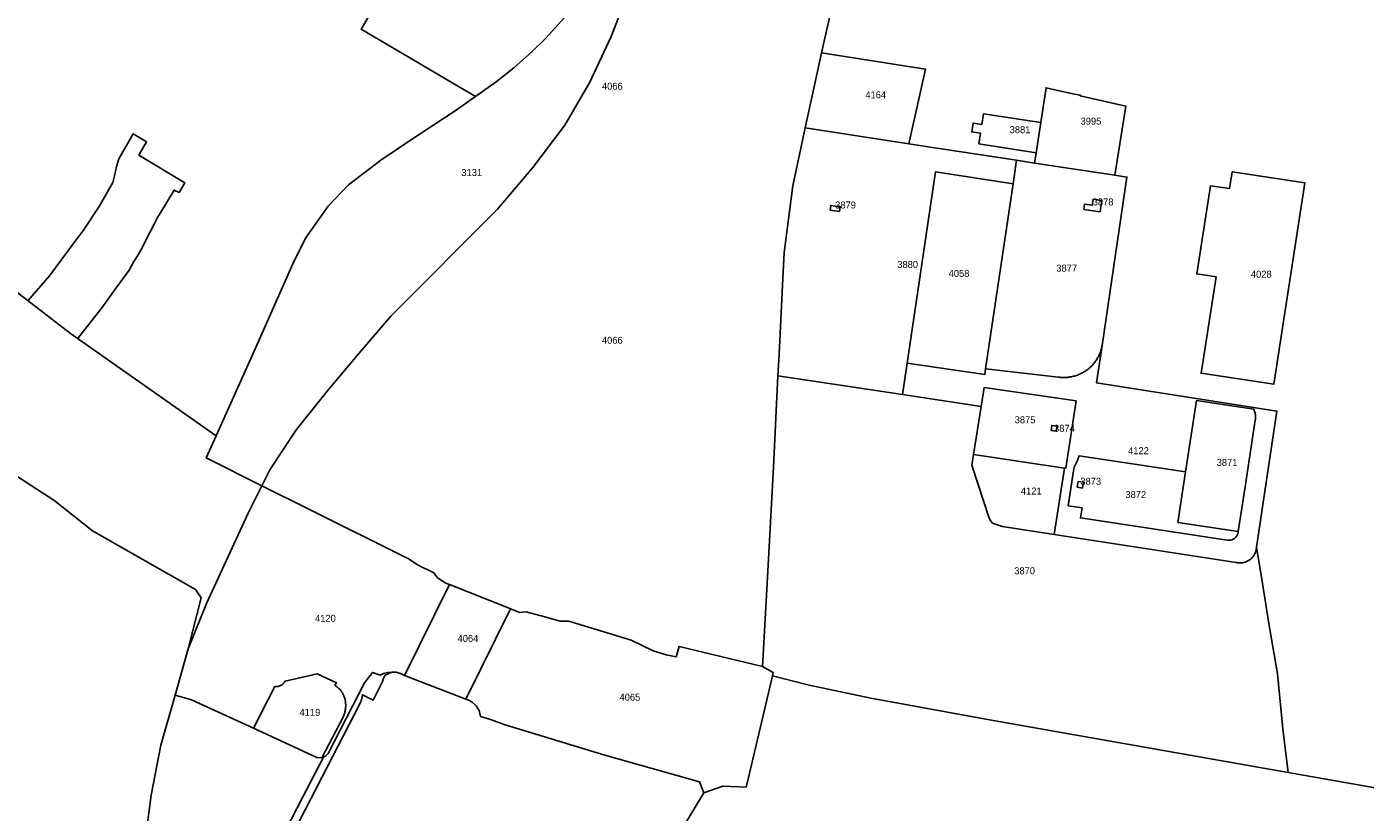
# Model space of a CAD drawing. Header units: metres. Extents: x 89872 to 93080, y 464198 to 466472.
# Tile 3 of 12: x 90802 to 91493, y 464517 to 464922. Entities that reach past the tile are written whole.
import ezdxf

# ---------------------------------------------------------------- set-up
doc = ezdxf.new("R2010")
doc.units = ezdxf.units.M
doc.header["$MEASUREMENT"] = 0
doc.layers.add('CB_---_TZ00018-_tekst 18_18_^2000', color=1, linetype='CONTINUOUS')
doc.layers.add('CI_---_EG01----_perceelsgrens', color=210, linetype='CONTINUOUS')

msp = doc.modelspace()

# ---------------------------------------------------------------- linework, layer by layer
at = {"layer": 'CI_---_EG01----_perceelsgrens', "flags": 128}
for points in [[(91112.665444, 464940.32453), (91103.509449, 464916.805541), (91092.419454, 464893.274553), (91079.634461, 464871.077564), (91063.028469, 464849.210575), (91044.924478, 464827.732586), (90989.845505, 464772.530613), (90973.346514, 464753.189623), (90957.050522, 464733.718633), (90941.09253, 464713.998643), (90938.429531, 464709.964645), (90927.375537, 464693.222653), (90923.292539, 464685.002657), (90923.296539, 464685.001657), (90947.175527, 464673.094663), (90998.875501, 464647.314676), (91003.980498, 464643.964678), (91012.010494, 464640.04968), (91013.939493, 464637.559681), (91018.150491, 464634.779682), (91019.580491, 464634.209683), (91020.07149, 464634.014683), (91050.860475, 464621.849689), (91051.607475, 464621.553689), (91056.460472, 464619.62969), (91059.670471, 464619.96969), (91069.337466, 464617.283691), (91077.159462, 464615.116692), (91081.64846, 464615.078692), (91113.742443, 464605.285697), (91113.880443, 464605.232697), (91125.198438, 464599.8267), (91131.919434, 464597.796701), (91136.954432, 464596.653701), (91138.647431, 464602.087699), (91181.53141, 464591.753704), (91183.788408, 464631.525684), (91187.186407, 464694.665652), (91189.527406, 464741.636629), (91190.086405, 464752.847623), (91192.057404, 464791.954604), (91192.817404, 464805.337597), (91197.286402, 464839.81858), (91203.657399, 464869.590565), (91210.756395, 464902.770548), (91212.016394, 464908.317546), (91229.231386, 464984.103508)], [(91229.231386, 464984.103508), (91212.016395, 464908.317546), (91265.659368, 464900.01055), (91262.03337, 464883.749559), (91257.083372, 464861.41957), (91272.650364, 464859.038571), (91312.684344, 464852.915574), (91321.91234, 464851.506575), (91322.736339, 464856.841572), (91293.187354, 464861.37357), (91294.052354, 464866.869567), (91289.486356, 464867.588567), (91290.191355, 464872.151564), (91294.778353, 464871.443565), (91295.628353, 464876.953562), (91325.137338, 464872.394564), (91327.901337, 464890.314555), (91333.090334, 464889.114556), (91342.500329, 464887.090557), (91345.459328, 464886.599557), (91345.404328, 464886.268557), (91368.973316, 464880.81956), (91363.329319, 464845.186578), (91369.598316, 464844.231578), (91356.812322, 464757.420622), (91353.959324, 464738.051631), (91446.944277, 464723.500639), (91436.375282, 464653.373674), (91439.457281, 464634.480683), (91443.013279, 464612.913694), (91447.238277, 464587.996706), (91450.043276, 464559.492721), (91452.681274, 464537.047732), (91527.900237, 464523.769739)], [(91229.231386, 464984.103508), (91212.016395, 464908.317546), (91265.659368, 464900.01055), (91262.03337, 464883.749559), (91257.083372, 464861.41957), (91272.650364, 464859.038571), (91312.684344, 464852.915574), (91321.91234, 464851.506575), (91322.736339, 464856.841572), (91293.187354, 464861.37357), (91294.052354, 464866.869567), (91289.486356, 464867.588567), (91290.191355, 464872.151564), (91294.778353, 464871.443565), (91295.628353, 464876.953562), (91325.137338, 464872.394564), (91327.901337, 464890.314555), (91333.090334, 464889.114556), (91342.500329, 464887.090557), (91345.459328, 464886.599557), (91345.404328, 464886.268557), (91368.973316, 464880.81956), (91363.329319, 464845.186578), (91369.598316, 464844.231578), (91356.812322, 464757.420622), (91353.959324, 464738.051631), (91446.944277, 464723.500639), (91436.375282, 464653.373674), (91439.457281, 464634.480683), (91443.013279, 464612.913694), (91447.238277, 464587.996706), (91450.043276, 464559.492721), (91452.681274, 464537.047732), (91527.900237, 464523.769739)], [(91033.579484, 464885.847556), (90974.601643, 464920.528999), (91004.682027, 464971.655144), (91094.839436, 464946.364109)], [(90668.524666, 464940.34753), (90666.095667, 464917.558541), (90664.059668, 464900.29455), (90663.347669, 464892.462554), (90665.218668, 464890.818554), (90749.387626, 464821.548589), (90752.352624, 464819.25559), (90761.654619, 464812.064594), (90773.407614, 464802.979598), (90824.501588, 464763.483618), (90899.73155, 464710.732645), (90920.73354, 464757.553621), (90939.346531, 464799.4746), (90945.858527, 464812.708594), (90957.427522, 464829.286585), (90967.938516, 464840.29658), (90984.598508, 464853.060573), (91000.0005, 464863.233568), (91022.961489, 464878.372561), (91044.197478, 464893.322553), (91053.216474, 464900.63255), (91062.371469, 464908.772545), (91069.789465, 464915.994542), (91079.47346, 464926.659537)], [(91079.47346, 464926.659536), (91069.789465, 464915.994542), (91062.371469, 464908.772545), (91053.216474, 464900.632549), (91044.197478, 464893.322553), (91022.961489, 464878.37256), (91000.0005, 464863.233568), (90984.598508, 464853.060573), (90967.938516, 464840.29658), (90957.427521, 464829.286585), (90945.858527, 464812.708593), (90939.34653, 464799.4746), (90920.73354, 464757.553621), (90899.73155, 464710.732644), (90894.591553, 464699.31665), (90923.292538, 464685.002657), (90927.375536, 464693.222653), (90938.429531, 464709.964645), (90941.09253, 464713.998643), (90957.050522, 464733.718633), (90973.346513, 464753.189623), (90989.845505, 464772.530613), (91044.924478, 464827.732586), (91063.028469, 464849.210575), (91079.63446, 464871.077564), (91092.419454, 464893.274553), (91103.509448, 464916.805541), (91112.665444, 464940.32453)], [(91212.016394, 464908.317546), (91210.756395, 464902.770549), (91203.657399, 464869.590566)], [(91325.137338, 464872.394564), (91322.736339, 464856.841572)], [(90802.535061, 464780.46389), (90813.716089, 464793.332955), (90827.997061, 464812.560426), (90831.204079, 464816.878259), (90839.317367, 464829.098852), (90846.395054, 464841.447104), (90847.323397, 464844.937361), (90848.238806, 464849.753818), (90849.485835, 464853.706157), (90856.949273, 464866.658855), (90863.768715, 464862.444923), (90860.031523, 464855.864702), (90859.864763, 464855.571081), (90883.635403, 464841.255165), (90880.626624, 464836.259285), (90878.075691, 464837.565701), (90871.1109, 464826.176888), (90869.437836, 464823.441096), (90867.898944, 464820.388821), (90863.570347, 464811.989899), (90861.470103, 464807.725796), (90859.406849, 464804.14348), (90857.305593, 464800.641202), (90854.892642, 464796.237565), (90848.701575, 464787.747776), (90840.720068, 464776.744136), (90828.222438, 464760.874573)], [(91363.329319, 464845.186578), (91321.91234, 464851.506575)], [(91310.865345, 464840.69758), (91296.677352, 464745.345627)], [(91356.730546, 464756.865445), (91356.812322, 464757.420621), (91356.707322, 464756.868621), (91356.587322, 464756.319621), (91356.452322, 464755.774622), (91356.301322, 464755.233622), (91356.136322, 464754.696622), (91355.955322, 464754.164623), (91355.759322, 464753.637623), (91355.549322, 464753.116623), (91355.324323, 464752.601623), (91355.085323, 464752.093624), (91354.832323, 464751.591624), (91354.564323, 464751.097624), (91354.283323, 464750.611624), (91353.989323, 464750.132625), (91353.681323, 464749.662625), (91353.360323, 464749.201625), (91353.026324, 464748.749625), (91352.680324, 464748.307625), (91352.322324, 464747.874626), (91351.951324, 464747.452626), (91351.569324, 464747.040626), (91351.175325, 464746.639626), (91350.771325, 464746.249627), (91350.355325, 464745.871627), (91349.929325, 464745.505627), (91349.493325, 464745.151627), (91349.047326, 464744.809627), (91348.592326, 464744.479627), (91348.128326, 464744.163628), (91347.655326, 464743.859628), (91347.174327, 464743.570628), (91346.685327, 464743.293628), (91346.188327, 464743.031628), (91345.684327, 464742.782628), (91345.173328, 464742.548628), (91344.656328, 464742.328628), (91344.133328, 464742.123629), (91343.605328, 464741.933629), (91343.071329, 464741.757629), (91342.533329, 464741.596629), (91341.990329, 464741.451629), (91341.443329, 464741.321629), (91340.89433, 464741.206629), (91340.34133, 464741.107629), (91339.78533, 464741.023629), (91339.227331, 464740.955629), (91338.668331, 464740.903629), (91338.107331, 464740.866629), (91337.546331, 464740.845629), (91336.984332, 464740.839629), (91336.422332, 464740.850629), (91335.861332, 464740.876629), (91335.301333, 464740.918629), (91334.742333, 464740.976629), (91334.185333, 464741.049629), (91296.677352, 464745.345627), (91296.236352, 464742.373628), (91256.163372, 464748.237626)], [(91189.527406, 464741.636629), (91187.186407, 464694.665652), (91183.788409, 464631.525684), (91181.53141, 464591.753704)], [(91436.37531, 464653.3735), (91436.375282, 464653.373673), (91436.038283, 464651.150674), (91435.834283, 464650.559674), (91435.586283, 464649.985675), (91435.427283, 464649.667675), (91435.254283, 464649.356675), (91435.069283, 464649.053675), (91434.871283, 464648.758675), (91434.661283, 464648.471675), (91434.439283, 464648.194676), (91434.205283, 464647.926676), (91433.960284, 464647.668676), (91433.705284, 464647.420676), (91433.439284, 464647.184676), (91433.164284, 464646.959676), (91432.880284, 464646.746676), (91432.587284, 464646.545676), (91432.285284, 464646.356676), (91431.976285, 464646.181677), (91431.660285, 464646.018677), (91431.337285, 464645.869677), (91431.009285, 464645.734677), (91430.675285, 464645.612677), (91430.336285, 464645.505677), (91429.993286, 464645.412677), (91429.646286, 464645.334677), (91429.296286, 464645.270677), (91428.944286, 464645.221677), (91428.601286, 464645.189677), (91428.258286, 464645.171677), (91427.913287, 464645.166677), (91427.569287, 464645.175677), (91427.226287, 464645.198677), (91426.883287, 464645.235677), (91426.543287, 464645.285677), (91426.205287, 464645.348677), (91425.869288, 464645.425677), (91332.014335, 464659.86367), (91305.343348, 464663.967668), (91301.70735, 464665.126667), (91300.23735, 464665.767667), (91299.185351, 464667.074666), (91298.454351, 464668.272666), (91289.630356, 464695.625652), (91290.493355, 464701.064649), (91294.438353, 464725.931637), (91253.750374, 464732.022634), (91253.744951, 464732.023446)], [(91253.750374, 464732.022634), (91294.438353, 464725.931637), (91295.993352, 464735.737632), (91343.352328, 464728.743635), (91337.981331, 464694.022653), (91337.324332, 464694.119653), (91332.014334, 464659.86367)], [(90801.283599, 464293.132854), (90829.949585, 464345.869827), (90842.019579, 464370.049815), (90850.903575, 464396.711802), (90858.128571, 464437.993781), (90858.628571, 464440.86878), (90862.586569, 464497.935751), (90866.132567, 464525.284737), (90871.254564, 464551.156724), (90878.529561, 464576.978712), (90885.231557, 464600.7647), (90891.929554, 464627.109687), (90889.140555, 464631.499684), (90835.929582, 464661.779669), (90815.919592, 464677.519661), (90752.929624, 464718.369641)], [(91290.493354, 464701.06465), (91337.324332, 464694.119653)], [(91181.53141, 464591.753704), (91187.041407, 464588.635705), (91186.643407, 464586.939706), (91205.670398, 464582.149709), (91237.430382, 464575.379712), (91298.760351, 464564.219718), (91437.176282, 464539.78473), (91452.681274, 464537.047731)], [(90861.45757, 464354.738823), (90971.034515, 464567.050717), (90974.136513, 464573.149714), (90974.303513, 464573.531714), (90974.455513, 464573.918714), (90974.596513, 464574.310713), (90974.720513, 464574.707713), (90974.832513, 464575.109713), (90974.930513, 464575.514713), (90975.013513, 464575.922713), (90975.082513, 464576.332712), (90975.137513, 464576.745712), (90975.177513, 464577.160712), (90980.64051, 464574.415713), (90985.809507, 464584.715708), (90985.691508, 464584.811708), (90986.927507, 464587.305707), (90990.058505, 464588.643706), (90990.625505, 464588.886706), (90990.259505, 464588.889706), (90988.040506, 464588.569706), (90986.070507, 464588.129707), (90984.299508, 464587.179707), (90980.31251, 464588.712706), (90976.258512, 464583.282709), (90957.559522, 464546.922727), (90956.346522, 464545.663728), (90955.101523, 464544.960728), (90944.509528, 464524.441738), (90932.608534, 464501.35875)], [(91129.317436, 464490.007755), (91151.381425, 464526.605736), (91149.101426, 464532.134734), (91100.29145, 464546.042727), (91048.741476, 464561.602719), (91041.21348, 464564.381718), (91036.039482, 464565.969717), (91035.420483, 464568.969715), (91033.779483, 464571.369714), (91031.700484, 464573.309713), (91030.390485, 464574.129713), (91028.550486, 464574.846712), (90996.924502, 464587.170706), (90995.079503, 464587.889706), (90992.640504, 464588.869705), (90990.625505, 464588.886705), (90990.058505, 464588.643705), (90986.927507, 464587.305706), (90985.691507, 464584.811707), (90985.809507, 464584.715707), (90980.64051, 464574.415713), (90975.177513, 464577.160711), (90975.137513, 464576.745711), (90975.082513, 464576.332712), (90975.013513, 464575.922712), (90974.930513, 464575.514712), (90974.832513, 464575.109712), (90974.720513, 464574.707712), (90974.596513, 464574.310713), (90974.455513, 464573.918713), (90974.303513, 464573.531713), (90974.136513, 464573.149713), (90971.034515, 464567.050716), (90861.45757, 464354.738822)], [(90932.608534, 464501.35875), (90944.509528, 464524.441738), (90955.101523, 464544.960728), (90954.345524, 464544.533728), (90954.276524, 464544.538728), (90951.671525, 464544.761728), (90918.913541, 464559.87472), (90887.061557, 464574.571713), (90878.529561, 464576.978712), (90871.254565, 464551.156725), (90866.132568, 464525.284738), (90862.586569, 464497.935751)]]:
    msp.add_lwpolyline(points, dxfattribs=at)
for points in [[(90668.158666, 464782.902609), (90670.229665, 464783.139609), (90685.459658, 464769.689615), (90717.269642, 464743.959628), (90752.929624, 464718.369641), (90815.919592, 464677.519662), (90835.929582, 464661.779669), (90889.140556, 464631.499685), (90891.929554, 464627.109687), (90885.231558, 464600.7647), (90894.694553, 464624.154688), (90916.228542, 464670.781665), (90923.292539, 464685.002658), (90894.591553, 464699.316651), (90899.731551, 464710.732645), (90824.501588, 464763.483619), (90773.407614, 464802.979599), (90761.65462, 464812.064594), (90752.352624, 464819.255591), (90749.387626, 464821.54859), (90665.218668, 464890.818555), (90663.347669, 464892.462554), (90658.346671, 464840.02658), (90663.734669, 464801.981599)], [(91189.527406, 464741.63663), (91253.750374, 464732.022634), (91256.163372, 464748.237626), (91270.855365, 464846.974577), (91310.865345, 464840.69758), (91312.684344, 464852.915574), (91272.650364, 464859.038571), (91257.083372, 464861.41957), (91203.657399, 464869.590566), (91197.286402, 464839.81858), (91192.817404, 464805.337598), (91192.057405, 464791.954604), (91190.086406, 464752.847624)], [(91412.671293, 464839.74658), (91405.631297, 464794.285603), (91415.529292, 464792.857604), (91407.821296, 464743.080629), (91445.342277, 464737.374631), (91461.424269, 464841.216579), (91423.917288, 464847.026577), (91422.569288, 464838.318581)], [(91355.707322, 464826.383587), (91356.570322, 464832.209584), (91352.184324, 464832.875583), (91351.720324, 464829.700585), (91347.747326, 464830.303585), (91347.354326, 464827.612586)], [(91221.25239, 464826.456587), (91216.444392, 464827.171587), (91216.815392, 464829.674586), (91221.62239, 464828.959586)], [(91399.8103, 464692.099655), (91395.802302, 464666.080668), (91427.026286, 464661.30967), (91430.542285, 464684.372658), (91435.800282, 464718.869641), (91435.855282, 464719.226641), (91435.897282, 464719.585641), (91435.923282, 464719.946641), (91435.936282, 464720.30764), (91435.935282, 464720.66964), (91435.919282, 464721.03064), (91435.888282, 464721.39064), (91435.844282, 464721.74964), (91435.786282, 464722.10564), (91435.713282, 464722.459639), (91435.626282, 464722.810639), (91435.526282, 464723.158639), (91435.412282, 464723.501639), (91435.285282, 464723.839639), (91435.144282, 464724.172639), (91434.990282, 464724.499638), (91405.500297, 464729.039636)], [(91333.102334, 464713.165644), (91330.433335, 464713.575644), (91330.830335, 464716.143642), (91333.500334, 464715.733643)], [(91399.810301, 464692.099654), (91344.888328, 464700.49165), (91343.940329, 464697.749651), (91342.376329, 464694.635653), (91341.99033, 464692.659654), (91339.231331, 464674.695663), (91346.420327, 464673.559664), (91345.600328, 464668.429666), (91421.35229, 464656.889672), (91421.62629, 464656.855672), (91421.90229, 464656.836672), (91422.179289, 464656.833672), (91422.455289, 464656.845672), (91422.730289, 464656.872672), (91423.003289, 464656.915672), (91423.274289, 464656.973672), (91423.540289, 464657.047672), (91423.803289, 464657.135672), (91424.059289, 464657.237672), (91424.310288, 464657.354672), (91424.554288, 464657.485672), (91424.790288, 464657.629672), (91425.018288, 464657.786671), (91425.236288, 464657.955671), (91425.445288, 464658.137671), (91425.643288, 464658.330671), (91425.830288, 464658.533671), (91426.005288, 464658.747671), (91426.168287, 464658.970671), (91426.319287, 464659.203671), (91426.456287, 464659.443671), (91426.579287, 464659.69067), (91426.689287, 464659.94467), (91426.784287, 464660.20467), (91426.864287, 464660.46867), (91426.930287, 464660.73767), (91426.980287, 464661.00967), (91427.026287, 464661.30967), (91395.802303, 464666.080667)], [(90990.625505, 464588.886706), (90992.640504, 464588.869706), (90995.079503, 464587.889706), (90996.924502, 464587.170707), (91020.071491, 464634.014683), (91019.580491, 464634.209683), (91018.150492, 464634.779683), (91013.939494, 464637.559682), (91012.010495, 464640.04968), (91003.980499, 464643.964678), (90998.875501, 464647.314677), (90947.175527, 464673.094664), (90923.296539, 464685.001658), (90923.292539, 464685.002658), (90916.228543, 464670.781665), (90894.694553, 464624.154688), (90885.231558, 464600.7647), (90878.529561, 464576.978712), (90887.061557, 464574.571713), (90918.913541, 464559.87472), (90930.031536, 464581.46871), (90930.305535, 464581.43371), (90930.580535, 464581.41371), (90930.856535, 464581.40971), (90931.132535, 464581.42071), (90931.406535, 464581.44671), (90931.679535, 464581.48771), (90931.949535, 464581.54371), (90932.216535, 464581.61371), (90932.478534, 464581.69971), (90932.736534, 464581.799709), (90932.987534, 464581.913709), (90933.232534, 464582.040709), (90933.469534, 464582.181709), (90933.699534, 464582.335709), (90933.919534, 464582.501709), (90934.129534, 464582.679709), (90934.330533, 464582.868709), (90934.520533, 464583.069709), (90934.698533, 464583.279709), (90934.865533, 464583.499709), (90935.019533, 464583.728709), (90935.161533, 464583.965708), (90935.289533, 464584.209708), (90951.907525, 464588.013706), (90961.74552, 464583.360709), (90960.93252, 464582.049709), (90961.29752, 464581.814709), (90961.65352, 464581.56571), (90961.99952, 464581.30471), (90962.337519, 464581.03171), (90962.662519, 464580.74571), (90962.978519, 464580.44871), (90963.283519, 464580.13971), (90963.576519, 464579.81971), (90963.858519, 464579.489711), (90964.128519, 464579.149711), (90964.384518, 464578.799711), (90964.628518, 464578.440711), (90964.858518, 464578.073711), (90965.075518, 464577.697712), (90965.278518, 464577.314712), (90965.468518, 464576.923712), (90965.643518, 464576.526712), (90965.802518, 464576.123712), (90965.948518, 464575.714713), (90966.078518, 464575.300713), (90966.188518, 464574.843713), (90966.284518, 464574.382713), (90966.365517, 464573.919713), (90966.431517, 464573.453714), (90966.481517, 464572.985714), (90966.517517, 464572.516714), (90966.538517, 464572.046714), (90966.543517, 464571.576715), (90966.533517, 464571.106715), (90966.509517, 464570.636715), (90966.468517, 464570.167715), (90966.412517, 464569.700716), (90966.342517, 464569.235716), (90966.257518, 464568.772716), (90966.158518, 464568.313716), (90966.043518, 464567.856716), (90965.912518, 464567.404717), (90965.768518, 464566.956717), (90965.610518, 464566.514717), (90965.437518, 464566.076717), (90965.420518, 464565.999717), (90954.276524, 464544.538728), (90954.345523, 464544.533728), (90955.101523, 464544.960728), (90956.346522, 464545.663728), (90957.559522, 464546.922727), (90976.258513, 464583.282709), (90980.31251, 464588.712706), (90984.299509, 464587.179707), (90986.070508, 464588.129706), (90988.040507, 464588.569706), (90990.259506, 464588.889706)], [(91346.638327, 464683.831658), (91343.966329, 464684.224658), (91344.421328, 464687.199657), (91347.093327, 464686.806657)], [(90996.924502, 464587.170707), (91028.550486, 464574.846713), (91051.607474, 464621.553689), (91050.860475, 464621.849689), (91020.07149, 464634.014683)], [(91028.550486, 464574.846713), (91030.390485, 464574.129713), (91031.700484, 464573.309713), (91033.779483, 464571.369714), (91035.420482, 464568.969716), (91036.039482, 464565.969717), (91041.213479, 464564.381718), (91048.741476, 464561.602719), (91100.29145, 464546.042727), (91149.101425, 464532.134734), (91151.381424, 464526.605737), (91161.017419, 464529.919735), (91173.211413, 464529.508735), (91174.372413, 464534.469733), (91181.836409, 464566.382717), (91186.643407, 464586.939707), (91187.041406, 464588.635706), (91181.531409, 464591.753704), (91138.647431, 464602.087699), (91136.954431, 464596.653702), (91131.919434, 464597.796701), (91125.198437, 464599.8267), (91113.880443, 464605.232697), (91113.742443, 464605.285697), (91081.648459, 464615.078692), (91077.159461, 464615.116692), (91069.337465, 464617.283691), (91059.67047, 464619.96969), (91056.460472, 464619.62969), (91051.607474, 464621.553689)], [(90954.276523, 464544.538728), (90965.420518, 464565.999717), (90965.437518, 464566.076717), (90965.610518, 464566.514717), (90965.768517, 464566.956717), (90965.912517, 464567.404716), (90966.043517, 464567.856716), (90966.158517, 464568.313716), (90966.257517, 464568.772716), (90966.342517, 464569.235716), (90966.412517, 464569.700715), (90966.468517, 464570.167715), (90966.509517, 464570.636715), (90966.533517, 464571.106715), (90966.543517, 464571.576714), (90966.538517, 464572.046714), (90966.517517, 464572.516714), (90966.481517, 464572.985714), (90966.431517, 464573.453713), (90966.365517, 464573.919713), (90966.284517, 464574.382713), (90966.188517, 464574.843713), (90966.078517, 464575.300712), (90965.948517, 464575.714712), (90965.802517, 464576.123712), (90965.643518, 464576.526712), (90965.468518, 464576.923712), (90965.278518, 464577.314711), (90965.075518, 464577.697711), (90964.858518, 464578.073711), (90964.628518, 464578.440711), (90964.384518, 464578.799711), (90964.128518, 464579.149711), (90963.858518, 464579.48971), (90963.576519, 464579.81971), (90963.283519, 464580.13971), (90962.978519, 464580.44871), (90962.662519, 464580.74571), (90962.337519, 464581.03171), (90961.999519, 464581.304709), (90961.65352, 464581.565709), (90961.29752, 464581.814709), (90960.93252, 464582.049709), (90961.745519, 464583.360708), (90951.907524, 464588.013706), (90935.289533, 464584.209708), (90935.161533, 464583.965708), (90935.019533, 464583.728708), (90934.865533, 464583.499708), (90934.698533, 464583.279708), (90934.520533, 464583.069709), (90934.330533, 464582.868709), (90934.129533, 464582.679709), (90933.919533, 464582.501709), (90933.699534, 464582.335709), (90933.469534, 464582.181709), (90933.232534, 464582.040709), (90932.987534, 464581.913709), (90932.736534, 464581.799709), (90932.478534, 464581.699709), (90932.216534, 464581.613709), (90931.949534, 464581.543709), (90931.679535, 464581.487709), (90931.406535, 464581.446709), (90931.132535, 464581.420709), (90930.856535, 464581.409709), (90930.580535, 464581.413709), (90930.305535, 464581.433709), (90930.031535, 464581.468709), (90918.913541, 464559.87472), (90951.671525, 464544.761728)]]:
    msp.add_lwpolyline(points, close=True, dxfattribs=at)

# ---------------------------------------------------------------- texts
at = {"layer": 'CB_---_TZ00018-_tekst 18_18_^2000', "linetype": 'Continuous'}
for s, p in [('4066', (91098.726951, 464889.342555)), ('3131', (91026.21875, 464844.8125)), ('4120', (90950.730469, 464614.78125)), ('4065', (91107.795946, 464574.079713)), ('4119', (90942.728529, 464566.276217))]:
    msp.add_text(s, height=3.6, dxfattribs=at).set_placement(p)
at = {"layer": 'CB_---_TZ00018-_tekst 18_18_^2000'}
for s, p in [('4164', (91234.605469, 464884.875)), ('3995', (91345.664063, 464871.305092)), ('3881', (91309.082031, 464866.90625)), ('3878', (91351.917969, 464829.625)), ('3879', (91219.035156, 464828.0625)), ('3880', (91251.109375, 464797.375)), ('3877', (91333.140625, 464795.46875)), ('4058', (91277.60232, 464792.773222)), ('4028', (91433.53125, 464792.34375)), ('4066', (91098.726563, 464758.265625)), ('3875', (91311.660156, 464717.219718)), ('3874', (91331.96875, 464712.840985)), ('4122', (91370.167969, 464701.28125)), ('3871', (91415.867188, 464695.21875)), ('3873', (91345.53125, 464685.515625)), ('4121', (91314.867188, 464680.46875)), ('3872', (91368.792969, 464678.65625)), ('3870', (91311.4375, 464639.34375)), ('4064', (91024.265625, 464604.4375))]:
    msp.add_text(s, height=3.6, dxfattribs=at).set_placement(p)

doc.saveas('drawing.dxf')
